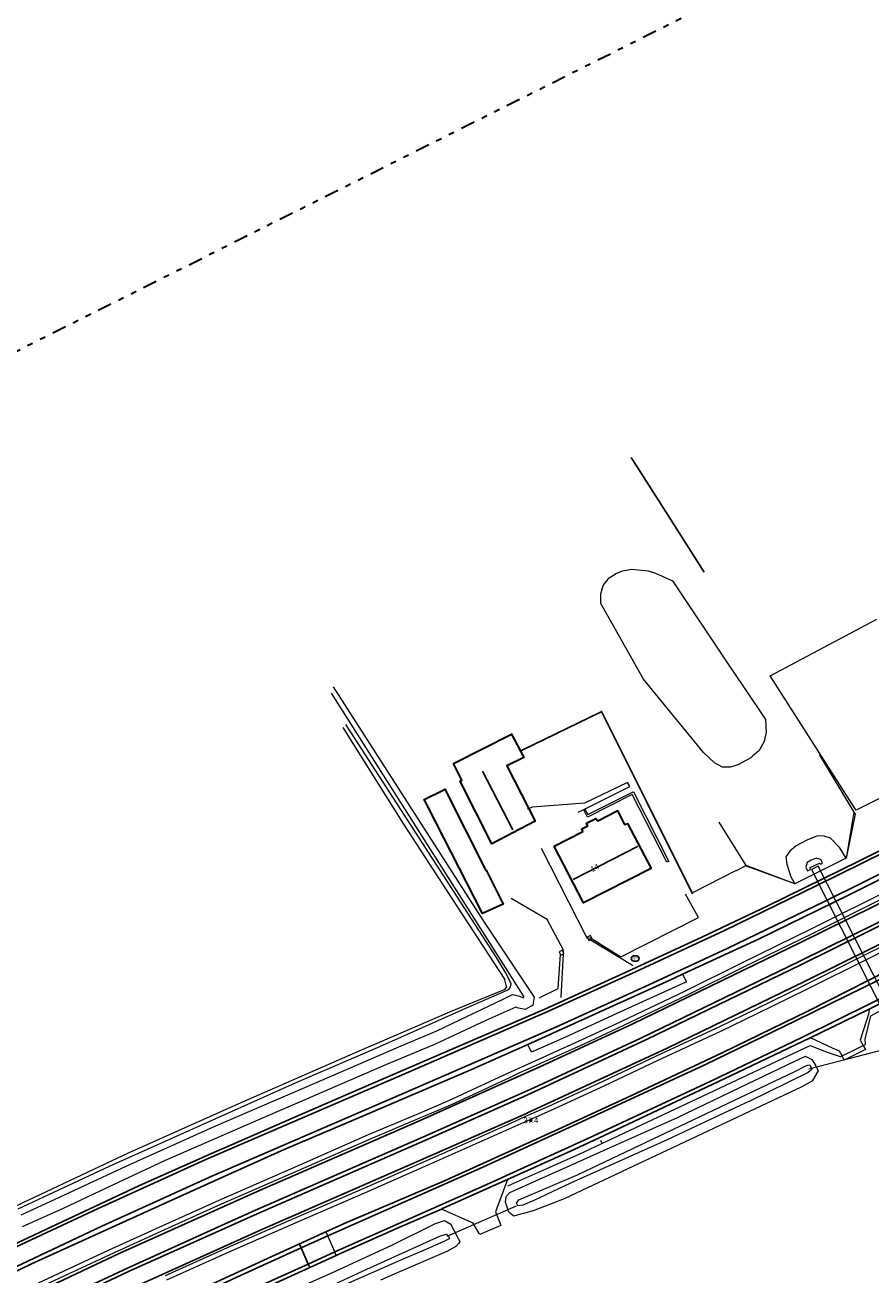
# Model space of a CAD drawing. Header units: metres. Extents: x 169249 to 194689, y 406250 to 412203.
# Tile 183 of 256: x 181164 to 181314, y 409112 to 409334. Entities that reach past the tile are written whole.
import ezdxf
from ezdxf.enums import TextEntityAlignment as Align

# ---------------------------------------------------------------- set-up
doc = ezdxf.new("R2010")
doc.units = ezdxf.units.M
doc.linetypes.add('BGT_NLCS_N264$0$AL-TEKENBLADGRENS', pattern=[11.5, 2.5, -1.5, 1, -1.5, 1, -1.5, 2.5])
doc.layers.get('0').update_dxf_attribs({"linetype": 'CONTINUOUS'})
for name, color, linetype, lineweight in [('BGT_NLCS_N264$0$B-WE-FV-FAUNAPASSAGE-GV', 252, 'CONTINUOUS', 18), ('BGT_NLCS_N264$0$B-WE-FV-GELEIDING_WILDRASTER-G', 252, 'CONTINUOUS', 18), ('BGT_NLCS_N264$0$B-WE-GW-WATERGANG_INSTEEK-G', 252, 'CONTINUOUS', 18), ('BGT_NLCS_N264$0$B-WE-GW-WATERGANG_SLOOT_BODEM-G', 252, 'CONTINUOUS', 18), ('BGT_NLCS_N264$0$B-WE-IE-TERREINAFSCHEIDING_KUNSTMATIG_HEKWERK-G', 252, 'BGT_NLCS_N264$0$IE-TERREINAFSCHEIDING-KUNSTMATIG', 18), ('BGT_NLCS_N264$0$B-WE-IE-TERREINAFSCHEIDING_KUNSTMATIG_MUUR-G', 252, 'BGT_NLCS_N264$0$IE-TERREINAFSCHEIDING-KUNSTMATIG-DICHT', 18), ('BGT_NLCS_N264$0$B-WE-KW-KUNSTWERK_DUIKER-G', 252, 'CONTINUOUS', 18), ('BGT_NLCS_N264$0$B-WE-OG-TOPOGRAFIE-G', 252, 'CONTINUOUS', 18), ('BGT_NLCS_N264$0$B-WE-OG-TOPOGRAFIE_BEBOUWING-G', 252, 'CONTINUOUS', 35), ('BGT_NLCS_N264$0$B-WE-OG-TOPOGRAFIE_WEG_BERM-GV', 252, 'CONTINUOUS', 18), ('BGT_NLCS_N264$0$B-WE-OG-TOPOGRAFIE_WEG_VERHARD-G', 252, 'CONTINUOUS', 18), ('BGT_NLCS_N264$0$X-XX-AL-TEKENBLADGRENS-G', 252, 'BGT_NLCS_N264$0$AL-TEKENBLADGRENS', 35), ('X-XX-AL-REFERENTIE-G', 7, 'CONTINUOUS', 18)]:
    doc.layers.add(name, color=color, linetype=linetype, lineweight=lineweight)
for name, color, linetype in [('BGT_NLCS_N264$0$B-WE-IE-MEUBILAIR_WEGMEUBILAIR-S', 252, 'CONTINUOUS'), ('BGT_NLCS_N264$0$B-WE-IE-TERREINAFSCHEIDING_KUNSTMATIG_HEKWERK_RASTER-G', 252, 'CONTINUOUS'), ('BGT_NLCS_N264$0$B-WE-KG-KADASTRAAL_NOK-G', 252, 'CONTINUOUS'), ('BGT_NLCS_N264$0$B-WE-KL-WATER_BRANDLEIDING_PUT-S', 252, 'CONTINUOUS'), ('BGT_NLCS_N264$0$B-WE-OG-TOPOGRAFIE_WEG_RIJWEG-G', 252, 'CONTINUOUS'), ('BGT_NLCS_N264$0$B-WE-VW-MARKERING-G', 252, 'CONTINUOUS'), ('BGT_NLCS_N264$0$Label_Nummeraanduidingreeks', 252, 'CONTINUOUS'), ('BGT_NLCS_N264$0$Label_Puntobject', 252, 'CONTINUOUS')]:
    doc.layers.add(name, color=color, linetype=linetype)
doc.styles.add('BGT_NLCS_N264$0$NLCS-ISO', font='NLCS-ISO.ttf')
doc.styles.add('BGT_NLCS_N264$0$STANDARD', font='txt')
doc.linetypes.add('BGT_NLCS_N264$0$IE-TERREINAFSCHEIDING-KUNSTMATIG', pattern='A,4,[82,NLCS.SHX,S=0.75,R=90,X=0,Y=0],4,-2', length=10)
doc.linetypes.add('BGT_NLCS_N264$0$IE-TERREINAFSCHEIDING-KUNSTMATIG-DICHT', pattern='A,8,-1,[82,NLCS.SHX,S=0.75,R=90,X=0,Y=0],-1', length=10)

# ---------------------------------------------------------------- blocks, each defined once
blk = doc.blocks.new('BGT_NLCS_N264$0$SIE-WEG_STRAATPOT_BRANDKRAAN-SO')
blk.add_ellipse((0, 0), major_axis=(-0.729, 0), ratio=0.685994)
at = {"style": 'BGT_NLCS_N264$0$NLCS-ISO'}
blk.add_text('BR', height=0.4, dxfattribs=at).set_placement((-0.3, -0.15))
blk = doc.blocks.new('BGT_NLCS_N264$0$SIE-WEG_PAAL_ALGEMEEN_TYPE_02-SO')
at = {"ltscale": 0.5}
h = blk.add_hatch(color=256, dxfattribs=at)
h.paths.add_polyline_path([(0, 0), (0.1875, 0, 0.41421356), (0, 0.1875)])
h.paths.add_polyline_path([(0, -0.1875), (0, 0), (-0.1875, 0, 0.41421356)])
for p, q in [((-0.1875, 0), (0.1875, 0)), ((0, -0.1875), (0, 0.1875))]:
    blk.add_line(p, q, dxfattribs=at)
blk.add_circle((0, 0), 0.1875, dxfattribs=at)
blk = doc.blocks.new('BGT_NLCS_N264')
at = {"layer": 'BGT_NLCS_N264$0$B-WE-FV-FAUNAPASSAGE-GV'}
blk.add_polyline3d([(181316.33, 409158.18, 16.65), (181317.56, 409158.8, 16.64), (181304.46, 409184.6, 16.9), (181303.26, 409183.97, 16.92), (181316.33, 409158.18, 16.65)], dxfattribs=at)
at = {"layer": 'BGT_NLCS_N264$0$B-WE-FV-GELEIDING_WILDRASTER-G'}
for p, q in [((181304.65, 409204.38, 16.79), (181310.78, 409194.16, 16.88)), ((181291.66, 409184.68, 16.67), (181286.92, 409192.35, 16.63)), ((181300.3, 409181.45, 17.16), (181291.66, 409184.68, 16.67)), ((181309.39, 409186, 17.23), (181300.3, 409181.45, 17.16)), ((181308.4, 409150.81, 16.8), (181308.68, 409150.95, 16.8))]:
    blk.add_line(p, q, dxfattribs=at)
for points in [[(181310.78, 409194.16, 16.88), (181311, 409193.79, 16.88), (181309.39, 409186, 17.23)], [(181312.86, 409152.98, 16.78), (181312.85, 409153.07, 16.78), (181312.79, 409153.91, 16.81), (181313.8, 409158.05, 16.89), (181319.42, 409161.09, 17.02), (181320.41, 409160.24, 17.04), (181324.46, 409156.77, 17.09), (181327.57, 409154.12, 17.15), (181333.74, 409148.92, 17.01), (181342.98, 409141.08, 17.13)], [(181266.14, 409135.43, 16.72), (181282.04, 409142.93, 16.72), (181303.04, 409152.77, 16.74), (181305.56, 409151.77, 16.73), (181305.87, 409151.66, 16.74), (181308.35, 409150.82, 16.8), (181308.4, 409150.81, 16.8)], [(181308.68, 409150.95, 16.8), (181310.98, 409152.07, 16.79), (181312.42, 409152.77, 16.78)], [(181312.42, 409152.77, 16.78), (181312.45, 409152.78, 16.78), (181312.49, 409152.8, 16.78), (181312.86, 409152.98, 16.78)], [(181265.88, 409135.98, 16.77), (181266.07, 409135.56, 16.73), (181266.14, 409135.43, 16.72)], [(181249.46, 409127.89, 16.74), (181255.31, 409130.5, 16.73), (181262.1, 409133.53, 16.72), (181266.14, 409135.43, 16.72)]]:
    blk.add_polyline3d(points, dxfattribs=at)
at = {"layer": 'BGT_NLCS_N264$0$B-WE-GW-WATERGANG_INSTEEK-G'}
for points in [[(181293.99, 409205.09, 16.77), (181292.76, 409204.01, 16.75), (181292.52, 409203.8, 16.75), (181290.22, 409202.52, 16.7), (181289.48, 409202.29, 16.7), (181288.87, 409202.11, 16.7), (181287.47, 409202.1, 16.7), (181286.07, 409202.87, 16.7), (181284.12, 409204.75, 16.7), (181273.47, 409217.73, 16.69), (181265.94, 409231.12, 16.6), (181265.94, 409232.86, 16.64), (181266.35, 409234.34, 16.68), (181267.42, 409235.71, 16.7), (181268.54, 409236.41, 16.72), (181269.78, 409236.93, 16.72), (181271.45, 409237.23, 16.72), (181274.31, 409236.91, 16.72), (181275.6, 409236.49, 16.72), (181278.61, 409235.15, 16.79), (181288.5, 409220.41, 16.87), (181293.95, 409212.33, 16.85), (181295.13, 409210.57, 16.85), (181295.24, 409208.29, 16.83), (181295.01, 409207.27, 16.83), (181294.87, 409206.65, 16.83), (181293.99, 409205.09, 16.77)], [(181218.48, 409216.35, 16.38), (181245.03, 409174.98, 16.37), (181254.11, 409161.34, 16.68), (181253.89, 409159.96, 16.72), (181253.88, 409159.89, 16.72), (181253.72, 409159.81, 16.72), (181252.93, 409159.39, 16.7), (181252.53, 409159.18, 16.7), (181251.35, 409159.43, 16.74), (181250.85, 409159.61, 16.74), (181245.58, 409157.21, 17.19), (181236.44, 409152.99, 17.26), (181227.96, 409149.43, 17.01), (181217.43, 409144.87, 16.95), (181204.76, 409139.4, 17.06), (181188.76, 409132.39, 17.04), (181181.42, 409128.95, 17.01), (181170.65, 409123.88, 16.99), (181163.39, 409120.64, 16.99)], [(181139.2, 409148.89, 15.97), (181147.14, 409136.55, 15.92), (181151.44, 409129.88, 15.97), (181155.02, 409124.34, 16.01), (181155.45, 409123.82, 15.99), (181156.44, 409123.67, 15.99), (181157.95, 409123.68, 16.01), (181159.98, 409123.68, 16.04), (181161.26, 409123.69, 16.06), (181161.86, 409124.13, 16.13), (181163.56, 409124.98, 16.17), (181182.24, 409133.73, 16.1), (181201.65, 409142.47, 15.94), (181222.47, 409151.56, 16.1), (181239.57, 409158.94, 16.02), (181249, 409162.76, 15.97), (181249.25, 409163.16, 15.97), (181249.17, 409163.46, 15.97), (181248.93, 409164.4, 15.96), (181248.9, 409164.53, 15.95), (181238.73, 409180.23, 16.06), (181231, 409192.01, 16.02), (181220.27, 409209.14, 16.02)], [(181249.18, 409126.01, 16.53), (181249.81, 409126.74, 16.59), (181255.07, 409129.09, 16.45), (181260.49, 409131.53, 16.51), (181265.85, 409133.95, 16.56), (181279.51, 409140.03, 16.45), (181291.9, 409145.99, 16.52), (181300.29, 409150.02, 16.56), (181302.2, 409150.88, 16.73), (181302.36, 409150.8, 16.73), (181303.35, 409150.28, 16.73), (181304.06, 409149.18, 16.62), (181304.43, 409148.3, 16.64), (181303.45, 409146.59, 16.62), (181303.43, 409146.55, 16.62), (181301.57, 409145.46, 16.64), (181279.75, 409135.2, 16.67), (181259.42, 409125.59, 16.67), (181253.92, 409123.47, 16.37), (181252.24, 409123.01, 16.37), (181251.68, 409122.86, 16.37), (181250.51, 409122.54, 16.37), (181249.65, 409123.24, 16.34), (181249.07, 409125.04, 16.42), (181249.18, 409126.01, 16.53)], [(181208.99, 409108.36, 16.51), (181218.25, 409112.46, 16.51), (181228.91, 409117.36, 16.48), (181236.4, 409121.12, 16.64), (181236.47, 409121.15, 16.7), (181238.23, 409121.75, 16.56), (181239.33, 409121.09, 16.62), (181239.33, 409121.08, 16.62), (181240.46, 409118.95, 16.37), (181240.72, 409118.46, 16.4), (181240.95, 409118.01, 16.42), (181240.75, 409117.76, 16.42), (181240.23, 409117.14, 16.4), (181238.63, 409116.29, 16.34), (181229.87, 409112.47, 16.34), (181226.9, 409111.17, 16.34)]]:
    blk.add_polyline3d(points, dxfattribs=at)
at = {"layer": 'BGT_NLCS_N264$0$B-WE-GW-WATERGANG_SLOOT_BODEM-G'}
for points in [[(181163.25, 409122.77, 15.58), (181169.1, 409125.51, 15.47), (181173.43, 409127.51, 15.47), (181182.61, 409131.75, 15.47), (181197.3, 409138.34, 15.42), (181207.58, 409142.8, 15.42), (181210.5, 409144.06, 15.42), (181223.48, 409149.67, 15.45), (181230.13, 409152.56, 15.45), (181236.87, 409155.37, 15.47), (181248.74, 409161.03, 15.56), (181250.07, 409161.71, 15.56), (181250.14, 409161.75, 15.56), (181250.35, 409161.85, 15.56), (181250.37, 409161.84, 15.56), (181251.52, 409161.56, 15.56), (181251.54, 409161.54, 15.56), (181252.18, 409161.26, 15.58), (181252.31, 409161.33, 15.58), (181252.28, 409161.53, 15.57), (181252.25, 409161.6, 15.57), (181245, 409172.96, 15.57), (181218.21, 409215.27, 15.56)], [(181162.71, 409123.84, 15.54), (181178.87, 409131.41, 15.45), (181196.51, 409139.32, 15.47), (181207.32, 409144.17, 15.47), (181210.75, 409145.71, 15.47), (181212.79, 409146.58, 15.47), (181226.75, 409152.59, 15.49), (181242.02, 409159.39, 15.43), (181249.34, 409162.58, 15.52), (181249.46, 409162.65, 15.54), (181249.73, 409162.9, 15.54), (181249.74, 409162.91, 15.54), (181249.89, 409163.06, 15.54), (181250.05, 409163.67, 15.57), (181250.07, 409163.77, 15.58), (181249.05, 409165.73, 15.61), (181247.43, 409168.37, 15.56), (181222.29, 409207.3, 15.56), (181220.75, 409209.7, 15.56)], [(181252.11, 409124.47, 15.35), (181251.24, 409124.34, 15.39), (181250.97, 409124.86, 15.39), (181251.4, 409125.41, 15.37), (181261.9, 409129.91, 15.45), (181300.29, 409148.19, 15.59), (181302.25, 409149.2, 15.45), (181302.62, 409149.29, 15.45), (181302.94, 409149.38, 15.45), (181303.31, 409148.56, 15.47), (181303.01, 409148.3, 15.46), (181302.65, 409148, 15.45), (181292.19, 409142.87, 15.47), (181292.15, 409142.84, 15.47), (181290.64, 409142.14, 15.47), (181277.7, 409136.09, 15.43), (181260.56, 409128.38, 15.39), (181254.08, 409125.33, 15.31), (181252.11, 409124.47, 15.35)], [(181173.88, 409088.23, 15.23), (181173.01, 409087.96, 15.18), (181172.61, 409088.43, 15.21), (181172.65, 409088.87, 15.15), (181186.2, 409095.27, 15.31), (181205.59, 409104.31, 15.2), (181223.81, 409112.83, 15.2), (181237.5, 409119.03, 15.37), (181238.56, 409119.35, 15.33), (181238.86, 409119.13, 15.33), (181238.95, 409119.07, 15.33), (181239.09, 409118.52, 15.31), (181238.24, 409118.07, 15.31), (181235.47, 409116.88, 15.3), (181230.61, 409114.78, 15.27), (181219.23, 409109.78, 15.31), (181206.82, 409104.13, 15.2), (181193.68, 409097.7, 15.26), (181182.08, 409092.09, 15.21), (181173.88, 409088.23, 15.23)]]:
    blk.add_polyline3d(points, dxfattribs=at)
at = {"layer": 'BGT_NLCS_N264$0$B-WE-IE-TERREINAFSCHEIDING_KUNSTMATIG_HEKWERK-G'}
for p, q in [((181291.66, 409184.68, 16.67), (181291.58, 409184.63, 16.67)), ((181263.95, 409171.95, 17.1), (181264.38, 409171.68, 17.11))]:
    blk.add_line(p, q, dxfattribs=at)
for points in [[(181291.58, 409184.63, 16.67), (181291.03, 409184.35, 16.68), (181289.9, 409183.77, 16.68), (181289.81, 409183.73, 16.68), (181282.3, 409179.89, 16.72), (181282.29, 409179.88, 16.72)], [(181264.38, 409171.68, 17.11), (181269.46, 409168.52, 17.18), (181283.22, 409175.47, 17.03), (181280.93, 409179.59, 17.09)], [(181255.03, 409161.25, 16.89), (181258.39, 409162.89, 17.1), (181258.39, 409162.96, 17.1), (181258.76, 409168.92, 16.93)]]:
    blk.add_polyline3d(points, dxfattribs=at)
at = {"layer": 'BGT_NLCS_N264$0$B-WE-IE-TERREINAFSCHEIDING_KUNSTMATIG_HEKWERK_RASTER-G'}
blk.add_line((181251.69, 409204.98, 16.65), (181251.64, 409204.95, 16.66), dxfattribs=at)
for points in [[(181284.25, 409236.69, 16.88), (181276.62, 409248.7, 16.87), (181271.31, 409257.05, 16.86)], [(181282.17, 409179.67, 16.84), (181274.27, 409195.54, 16.74), (181266.08, 409212, 16.63), (181265.88, 409211.9, 16.63), (181263.95, 409210.96, 16.64), (181251.98, 409205.12, 16.65), (181251.69, 409204.98, 16.65)]]:
    blk.add_polyline3d(points, dxfattribs=at)
at = {"layer": 'BGT_NLCS_N264$0$B-WE-IE-TERREINAFSCHEIDING_KUNSTMATIG_MUUR-G'}
blk.add_line((181264.07, 409171.54, 16.92), (181264.38, 409171.68, 16.92), dxfattribs=at)
for points in [[(181271.75, 409197.78, 16.73), (181277.97, 409185.42, 17.49), (181277.65, 409185.31, 17.5), (181271.46, 409197.27, 17.34), (181263.6, 409193.29, 17.56), (181262.9, 409194.58, 16.72), (181263.09, 409194.67, 16.79), (181263.64, 409193.71, 16.81), (181271.65, 409197.78, 16.65), (181271.75, 409197.78, 16.73)], [(181264.38, 409171.68, 16.92), (181264.39, 409171.68, 16.92), (181264.08, 409172.31, 16.92), (181263.53, 409171.99, 16.93), (181263.62, 409171.79, 16.93)], [(181263.62, 409171.79, 16.93), (181263.8, 409171.42, 16.93), (181264.07, 409171.54, 16.92)], [(181259.32, 409169.25, 16.9), (181259.13, 409169.66, 16.92), (181258.54, 409169.4, 16.92), (181258.83, 409168.78, 16.89), (181259.31, 409169.03, 16.89)], [(181259.31, 409169.03, 16.89), (181259.4, 409169.08, 16.89), (181259.32, 409169.25, 16.9)]]:
    blk.add_polyline3d(points, dxfattribs=at)
at = {"layer": 'BGT_NLCS_N264$0$B-WE-KG-KADASTRAAL_NOK-G'}
blk.add_line((181244.96, 409201.42, 21.27), (181250.36, 409191.01, 21.27), dxfattribs=at)
blk.add_polyline3d([(181261.02, 409182.24, 23.43), (181261.26, 409182.36, 23.43), (181272.42, 409188.04, 23.41), (181272.48, 409188.07, 23.41)], dxfattribs=at)
at = {"layer": 'BGT_NLCS_N264$0$B-WE-KW-KUNSTWERK_DUIKER-G'}
blk.add_line((181250.96, 409124.32, 15.35), (181238.65, 409118.93, 15.31), dxfattribs=at)
blk.add_polyline3d([(181323.59, 409154.04, 15.72), (181310.11, 409150.5, 15.7), (181302.82, 409148.59, 15.68)], dxfattribs=at)
at = {"layer": 'BGT_NLCS_N264$0$B-WE-OG-TOPOGRAFIE-G'}
blk.add_polyline3d([(181326.42, 409196.79, 17.68), (181324.25, 409195.67, 17.62), (181324.17, 409195.82, 17.61), (181321.98, 409199.94, 17.32), (181311.15, 409194.52, 16.71), (181311, 409194.75, 16.72), (181295.94, 409218.32, 16.91), (181314.82, 409228.34, 17.4)], dxfattribs=at)
at = {"layer": 'BGT_NLCS_N264$0$B-WE-OG-TOPOGRAFIE_BEBOUWING-G'}
blk.add_line((181251.69, 409204.98, 18.94), (181252.15, 409204.09, 18.98), dxfattribs=at)
for points in [[(181253.16, 409194.75, 19.14), (181254.29, 409192.55, 19.16), (181246.63, 409188.56, 19.16), (181240.99, 409199.67, 19.23), (181241.31, 409199.85, 19.29), (181239.84, 409202.76, 18.98), (181250.13, 409207.97, 18.81), (181251.69, 409204.98, 18.94)], [(181252.15, 409204.09, 18.98), (181252.27, 409203.85, 18.99), (181249.26, 409202.37, 19.06), (181253.16, 409194.75, 19.14)], [(181238.14, 409198.13, 19.59), (181238.3, 409198.21, 19.61), (181245.53, 409183.79, 19.59), (181245.62, 409183.84, 19.6), (181248.6, 409177.86, 19.62), (181244.97, 409176.18, 19.09), (181235.35, 409195.01, 19.06), (181234.79, 409196.09, 19.06), (181234.65, 409196.38, 19.06), (181238.14, 409198.13, 19.59)], [(181262.73, 409190.75, 20.24), (181262.77, 409190.79, 20.46), (181262.59, 409191.17, 20.46), (181263.61, 409191.75, 20.46), (181263.6, 409191.79, 20.46), (181263.4, 409192.22, 20.46), (181263.49, 409192.27, 20.46), (181265.07, 409193.05, 20.47), (181265.38, 409192.63, 20.42), (181268.83, 409194.37, 20.35), (181268.89, 409194.4, 20.35), (181270.05, 409192.07, 20.44), (181270.12, 409191.94, 20.76), (181270.66, 409192.14, 20.79), (181274.84, 409184.19, 20.94), (181262.84, 409178.09, 20.93), (181257.66, 409188.11, 19.67), (181262.62, 409190.65, 19.66), (181262.73, 409190.75, 20.24)]]:
    blk.add_polyline3d(points, dxfattribs=at)
at = {"layer": 'BGT_NLCS_N264$0$B-WE-OG-TOPOGRAFIE_WEG_BERM-GV'}
for p, q in [((181310.78, 409194.16, 1.04), (181309.39, 409186, 17.23)), ((181300.3, 409181.45, 17.16), (181291.58, 409184.63, 1.21))]:
    blk.add_line(p, q, dxfattribs=at)
for points in [[(181322.94, 409173.85, 17.45), (181313.15, 409169.01, 17.41), (181301.98, 409163.45, 17.36), (181293.27, 409159.17, 17.35), (181286.96, 409156.12, 17.39), (181275.75, 409150.9, 17.31), (181266.31, 409146.42, 17.32), (181256.66, 409142, 17.31), (181253.1, 409140.41, 17.31), (181249.37, 409138.75, 17.31), (181236.61, 409133.05, 17.31), (181223.93, 409127.46, 17.33), (181211.61, 409122.11, 17.24), (181200.28, 409117.15, 17.29), (181188.72, 409111.95, 17.21)], [(181189.05, 409111.22, 17.16), (181200.61, 409116.42, 17.24), (181211.93, 409121.38, 17.19), (181224.25, 409126.73, 17.28), (181236.93, 409132.32, 17.26), (181249.69, 409138.02, 17.26), (181253.42, 409139.68, 17.26), (181256.99, 409141.27, 17.26), (181266.65, 409145.7, 17.27), (181276.09, 409150.18, 17.26), (181287.3, 409155.4, 17.34), (181293.62, 409158.45, 17.3), (181302.33, 409162.73, 17.31), (181313.51, 409168.29, 17.36), (181323.3, 409173.14, 17.4)], [(181166.28, 409110.71, 17.16), (181178.69, 409116.48, 17.27), (181187.68, 409120.6, 17.19), (181198.28, 409125.38, 17.18), (181212.92, 409131.75, 17.28), (181224.79, 409136.99, 17.27), (181233.4, 409140.61, 17.28), (181239.01, 409143.02, 17.32), (181249.58, 409147.92, 17.29), (181251.14, 409148.65, 17.28), (181262.64, 409153.84, 17.34), (181269.65, 409157.12, 17.32), (181280.94, 409162.5, 17.28), (181290.94, 409167.46, 17.34), (181303.18, 409173.44, 17.43), (181317.94, 409180.82, 17.55)], [(181166.62, 409109.98, 17.21), (181179.02, 409115.75, 17.32), (181188.01, 409119.88, 17.24), (181198.6, 409124.65, 17.23), (181213.24, 409131.02, 17.33), (181225.11, 409136.25, 17.32), (181233.72, 409139.88, 17.33), (181239.33, 409142.29, 17.37), (181249.92, 409147.2, 17.34), (181251.47, 409147.92, 17.33), (181262.98, 409153.11, 17.39), (181269.99, 409156.39, 17.37), (181281.29, 409161.78, 17.33), (181291.3, 409166.74, 17.39), (181303.54, 409172.72, 17.48), (181318.3, 409180.1, 17.6)], [(181309.39, 409186, 17.23), (181308.29, 409187.8, 17.12), (181306.68, 409189.5, 17.07), (181306.64, 409189.57, 17.07), (181305.5, 409189.92, 16.91), (181304.34, 409189.97, 17.06), (181302.46, 409189.19, 16.94), (181300.52, 409188.16, 16.98), (181299.41, 409187.25, 17.01), (181298.69, 409186.22, 17), (181298.89, 409184.91, 17), (181299.58, 409182.68, 17.04), (181300.3, 409181.45, 17.16)], [(181304.91, 409185.78, 16.01), (181304.1, 409186.01, 16.08), (181303.18, 409185.63, 16.12), (181302.48, 409185.21, 16.11), (181302.25, 409184.38, 16.12), (181302.56, 409183.76, 16.07), (181303.11, 409183.96, 15.98), (181303.03, 409184.32, 15.95), (181304.67, 409185.09, 15.93), (181304.83, 409184.92, 15.96), (181305.2, 409185.19, 15.98), (181304.91, 409185.78, 16.01)]]:
    blk.add_polyline3d(points, dxfattribs=at)
at = {"layer": 'BGT_NLCS_N264$0$B-WE-OG-TOPOGRAFIE_WEG_RIJWEG-G'}
for points in [[(181465.39, 409287.44, 18.18), (181459.22, 409277.27, 18.14), (181453.04, 409267.5, 18.16), (181450.07, 409263.53, 18.11), (181448.38, 409261.7, 18.1), (181446.35, 409259.84, 18.11), (181444.57, 409258.42, 18.11), (181441.18, 409255.91, 18.01), (181432.41, 409250.45, 18.01), (181419.86, 409243.11, 17.86), (181404.35, 409234.24, 17.74), (181387.51, 409224.91, 17.67), (181374.48, 409217.81, 17.67), (181358.43, 409209.32, 17.49), (181328.73, 409194.03, 17.35), (181311.77, 409185.52, 17.33), (181295.55, 409177.54, 17.35), (181283.83, 409172, 17.22), (181269.9, 409165.53, 17.11), (181256.04, 409159.24, 17.18)], [(181280.42, 409165.44, 17.23), (181293.86, 409171.61, 17.2), (181309.93, 409179.51, 17.31), (181321.6, 409185.35, 17.38), (181328.27, 409188.71, 17.42), (181332.32, 409190.75, 17.45), (181336.2, 409192.7, 17.47), (181337.38, 409193.31, 17.48), (181352.67, 409201.24, 17.5), (181364.34, 409207.31, 17.55), (181368.8, 409209.63, 17.57), (181371.42, 409211.04, 17.57)], [(181217.23, 409119.76, 16.85), (181220.88, 409121.42, 16.85), (181226.31, 409123.73, 16.85), (181238.25, 409128.82, 16.85), (181259.09, 409138.27, 16.85), (181271.28, 409143.86, 16.87), (181287.56, 409151.57, 16.83), (181302.61, 409158.87, 16.89), (181316.92, 409166.14, 17.05), (181336.38, 409175.84, 17.3), (181353.75, 409184.71, 17.48), (181367.75, 409191.81, 17.5), (181379.68, 409198.12, 17.65), (181397.54, 409207.81, 17.79)], [(181313.5, 409159.24, 16.95), (181338.2, 409171.68, 17.24), (181347.09, 409176.24, 17.32), (181347.27, 409176.34, 17.32)], [(181252.98, 409152.99, 17.25), (181264.36, 409158.08, 17.22), (181278.14, 409164.39, 17.2), (181280.42, 409165.44, 17.23)], [(181256.04, 409159.24, 17.18), (181241.51, 409152.97, 17.15), (181225.2, 409145.95, 17.17), (181211.39, 409139.98, 17.33), (181199.54, 409134.77, 17.16), (181197.5, 409133.87, 17.13), (181184.1, 409127.9, 17.04), (181169.6, 409121.11, 17.08), (181160.55, 409116.87, 17.11)], [(181303.03, 409154.17, 16.79), (181304.85, 409155.05, 16.82), (181313.22, 409159.1, 16.95), (181313.5, 409159.24, 16.95)], [(181249.4, 409129.03, 16.64), (181261.23, 409134.36, 16.79), (181266.5, 409136.84, 16.78), (181288.89, 409147.38, 16.77), (181303.03, 409154.17, 16.79)], [(180948.49, 409005.81, 17.01), (180959.26, 409011.09, 17.01), (180963.97, 409013.41, 17), (180976.23, 409019.43, 16.99), (180995.62, 409029.23, 16.99), (181012.62, 409037.92, 16.99), (181033.53, 409048.33, 16.99), (181057.26, 409060.26, 16.83), (181080.27, 409071.88, 16.92), (181103.46, 409083.39, 17.11), (181126.46, 409094.94, 17.04), (181149, 409106.27, 17.13), (181165.03, 409114.07, 17.08), (181188.23, 409124.59, 17.18), (181198.1, 409129.07, 17.22), (181209.8, 409134.33, 17.25), (181223.6, 409140.2, 17.27), (181242.89, 409148.47, 17.22), (181252.98, 409152.99, 17.25)], [(181237.69, 409123.79, 16.75), (181237.87, 409123.87, 16.74), (181248.96, 409128.83, 16.64), (181249.4, 409129.03, 16.64)], [(181219.03, 409115.58, 16.76), (181220.04, 409116.04, 16.77), (181230.58, 409120.67, 16.75), (181237.69, 409123.79, 16.75)], [(181035.45, 409028.81, 16.27), (181037.02, 409029.62, 16.27), (181045.85, 409034.17, 16.27), (181053.37, 409037.95, 16.36), (181056.65, 409039.6, 16.39), (181065.44, 409044.28, 16.44), (181068.6, 409045.96, 16.45), (181070.92, 409047.2, 16.46), (181071.98, 409047.78, 16.48), (181082.83, 409053.68, 16.68), (181083.16, 409053.87, 16.69), (181088.13, 409056.44, 16.71), (181101.82, 409063.54, 16.78), (181136.01, 409080.89, 16.74), (181151.28, 409088.33, 16.76), (181169.47, 409097.36, 16.81), (181180.96, 409102.84, 16.87), (181194.62, 409109.39, 16.87), (181194.73, 409109.44, 16.87), (181202.51, 409113.03, 16.86), (181207.63, 409115.4, 16.85), (181217.23, 409119.76, 16.85)], [(181165.95, 409090.47, 16.71), (181169.47, 409092.2, 16.71), (181174.05, 409094.46, 16.7), (181187.45, 409100.94, 16.66), (181193.47, 409103.77, 16.69), (181198.32, 409106.05, 16.7), (181206.34, 409109.74, 16.73), (181219.03, 409115.58, 16.76)]]:
    blk.add_polyline3d(points, dxfattribs=at)
at = {"layer": 'BGT_NLCS_N264$0$B-WE-OG-TOPOGRAFIE_WEG_VERHARD-G'}
for p, q in [((181253.16, 409194.75, 16.72), (181252.95, 409194.66, 16.72)), ((181263.62, 409171.79, 16.79), (181264.07, 409171.54, 16.82)), ((181259.31, 409169.03, 16.79), (181259.32, 409169.25, 16.78)), ((181217.23, 409119.76, 16.9), (181217.23, 409119.76, 16.9)), ((181218.78, 409116.18, 16.81), (181217.54, 409119.04, 16.88)), ((181219.03, 409115.58, 16.79), (181218.78, 409116.18, 16.81)), ((181219.04, 409115.58, 16.79), (181219.03, 409115.58, 16.79))]:
    blk.add_line(p, q, dxfattribs=at)
for points in [[(181261.91, 409194.15, 16.83), (181262.68, 409194.52, 16.82), (181263.17, 409194.74, 16.79), (181271.1, 409198.68, 16.7), (181270.68, 409199.43, 16.71), (181263.03, 409195.74, 16.76), (181253.74, 409195.02, 16.72), (181253.16, 409194.75, 16.72)], [(181255.39, 409187.74, 16.78), (181263.48, 409171.88, 16.78), (181263.62, 409171.79, 16.79)], [(181259.32, 409169.25, 16.78), (181259.33, 409169.41, 16.78), (181259.26, 409169.78, 16.89), (181256.45, 409175.1, 16.86), (181250.06, 409178.85, 16.41)], [(181264.07, 409171.54, 16.82), (181264.1, 409171.53, 16.83), (181264.2, 409171.47, 16.84), (181271.52, 409167.05, 17.05), (181271.62, 409166.99, 17.06)], [(181258.93, 409161.32, 17.14), (181258.93, 409161.36, 17.13), (181259.31, 409169.02, 16.79), (181259.31, 409169.03, 16.79)], [(181280.42, 409165.44, 17.23), (181281.1, 409164.07, 17.29), (181269.41, 409158.73, 17.33), (181259.68, 409154.28, 17.3), (181253.64, 409151.59, 17.33), (181252.98, 409152.99, 17.25)], [(181313.42, 409158.54, 16.91), (181311.91, 409153.73, 16.77), (181312.42, 409152.77, 16.84)], [(181313.5, 409159.24, 16.95), (181313.43, 409158.67, 16.92), (181313.42, 409158.54, 16.91)], [(181308.68, 409150.95, 16.77), (181308.68, 409150.96, 16.77), (181308.25, 409151.77, 16.8), (181307.01, 409152.34, 16.79), (181303.07, 409154.16, 16.79), (181303.03, 409154.17, 16.79)], [(181312.42, 409152.77, 16.84), (181312.43, 409152.76, 16.84), (181312.81, 409152.06, 16.89), (181309.08, 409150.2, 16.76), (181308.68, 409150.95, 16.77)], [(181249.4, 409129.03, 16.64), (181247.25, 409123.3, 16.57), (181248.15, 409121.06, 16.46), (181248.21, 409120.9, 16.45), (181244.49, 409119.26, 16.45), (181244.43, 409119.37, 16.46), (181244.37, 409119.47, 16.47), (181243.33, 409121.3, 16.65), (181237.69, 409123.79, 16.75)], [(181217.54, 409119.04, 16.88), (181217.27, 409119.67, 16.9), (181217.23, 409119.76, 16.9)]]:
    blk.add_polyline3d(points, dxfattribs=at)
at = {"layer": 'BGT_NLCS_N264$0$B-WE-VW-MARKERING-G', "linetype": 'Continuous'}
for p, q in [((181217.54, 409119.04, 16.89), (181212.84, 409116.9, 16.88)), ((181218.78, 409116.18, 16.82), (181214.09, 409114.05, 16.81))]:
    blk.add_line(p, q, dxfattribs=at)
at = {"layer": 'BGT_NLCS_N264$0$B-WE-VW-MARKERING-G'}
for p, q in [((181214.09, 409114.05, 16.93), (181212.84, 409116.9, 16.99)), ((181214.32, 409113.52, 16.92), (181214.09, 409114.05, 16.93))]:
    blk.add_line(p, q, dxfattribs=at)
at = {"layer": 'BGT_NLCS_N264$0$B-WE-VW-MARKERING-G', "linetype": 'Continuous'}
for points in [[(181427.31, 409237.81, 18.1), (181411.62, 409228.69, 18), (181397.62, 409220.83, 17.89), (181380.03, 409211.21, 17.78), (181363.16, 409202.28, 17.7), (181344.39, 409192.53, 17.65), (181340.24, 409190.44, 17.64), (181322.86, 409181.7, 17.59), (181301.19, 409170.97, 17.52), (181271.48, 409156.58, 17.47), (181255.11, 409148.99, 17.45), (181250.13, 409146.75, 17.45), (181233.41, 409139.26, 17.46), (181205.45, 409127.08, 17.42), (181180.72, 409115.95, 17.41), (181158.55, 409105.54, 17.48), (181134.65, 409093.72, 17.41), (181069.03, 409060.72, 17.32), (180979.62, 409015.75, 17.19), (180962.5, 409007.14, 17.16), (180925.13, 408988.35, 17.18)], [(180946.76, 409009.11, 16.94), (180958.09, 409014.84, 16.95), (181014.9, 409043.42, 16.94), (181047.22, 409059.64, 16.98), (181087.43, 409079.91, 17.05), (181117.04, 409094.79, 17.08), (181133.15, 409102.85, 17.07), (181149.34, 409110.84, 17.1), (181160.46, 409116.18, 17.08), (181176.86, 409123.91, 17.17), (181195.96, 409132.59, 17.17), (181231.86, 409148.03, 17.21), (181256.65, 409158.88, 17.2), (181272.05, 409165.84, 17.18), (181287.85, 409173.16, 17.19), (181304.11, 409181.08, 17.24), (181325.17, 409191.47, 17.36), (181343.33, 409200.68, 17.44), (181361.96, 409210.42, 17.53), (181380.54, 409220.34, 17.65), (181399, 409230.43, 17.81), (181414.69, 409239.37, 17.91), (181431.52, 409249.24, 18.06)], [(180948.19, 409006.39, 17.04), (180958.78, 409011.73, 17.06), (181015.58, 409040.25, 17.03), (181049.21, 409057.17, 17.1), (181088.32, 409076.87, 17.13), (181119.1, 409092.32, 17.18), (181134.02, 409099.82, 17.19), (181151.1, 409108.21, 17.15), (181161.16, 409113.02, 17.19), (181177.54, 409120.75, 17.19), (181197.01, 409129.6, 17.23), (181233.08, 409145.21, 17.27), (181258.1, 409156.11, 17.25), (181273.7, 409163.17, 17.23), (181288.31, 409169.97, 17.23), (181305.59, 409178.29, 17.31), (181326.39, 409188.64, 17.41), (181345.26, 409198.21, 17.5), (181364.12, 409208.03, 17.59), (181382.12, 409217.68, 17.7), (181398.74, 409226.82, 17.82), (181417.17, 409237.25, 17.98), (181432.9, 409246.44, 18.1)], [(181430.67, 409232.26, 18.07), (181414.55, 409222.91, 17.96), (181401.47, 409215.58, 17.87), (181382.87, 409205.4, 17.73), (181366.44, 409196.67, 17.68), (181345.39, 409185.82, 17.59), (181343.33, 409184.78, 17.58), (181326.49, 409176.27, 17.52), (181302.14, 409164.2, 17.47), (181277.7, 409152.33, 17.41), (181252.97, 409140.84, 17.42), (181252.91, 409140.81, 17.42), (181236.38, 409133.5, 17.43), (181205.89, 409120.17, 17.41), (181183.89, 409110.26, 17.36), (181161.6, 409099.68, 17.41), (181150.3, 409094.32, 17.43), (181072.23, 409055.06, 17.32), (180982.83, 409010.1, 17.19), (180965.63, 409001.46, 17.16), (180928.02, 408982.54, 17.18)], [(181394.51, 409205.43, 17.78), (181380.95, 409198.08, 17.74), (181359.63, 409186.9, 17.53), (181340.5, 409177.22, 17.37), (181318.36, 409165.97, 17.17), (181300.56, 409157.2, 16.94), (181284.34, 409149.38, 16.91), (181262.52, 409139.23, 16.9), (181245.02, 409131.19, 16.9), (181218.64, 409119.54, 16.89), (181217.54, 409119.04, 16.89)], [(181395.68, 409202.48, 17.74), (181382.2, 409195.27, 17.67), (181360.91, 409184.08, 17.45), (181341.98, 409174.36, 17.31), (181320.04, 409163.34, 17.07), (181301.66, 409154.28, 16.89), (181285.41, 409146.44, 16.87), (181263.63, 409136.28, 16.85), (181245.74, 409128.15, 16.83), (181219.75, 409116.62, 16.82), (181218.78, 409116.18, 16.82)], [(181212.84, 409116.9, 16.88), (181202.22, 409112.06, 16.86), (181198.92, 409110.51, 16.85)], [(181214.09, 409114.05, 16.81), (181203.35, 409109.17, 16.81), (181200.18, 409107.68, 16.8)]]:
    blk.add_polyline3d(points, dxfattribs=at)
at = {"layer": 'BGT_NLCS_N264$0$B-WE-VW-MARKERING-G'}
for points in [[(181428.82, 409235.32, 18.12), (181412.81, 409226.06, 18.02), (181398.88, 409218.24, 17.94), (181380.95, 409208.41, 17.81), (181364.5, 409199.73, 17.73), (181344.18, 409189.14, 17.68), (181341.64, 409187.87, 17.67), (181324.07, 409179.04, 17.62), (181301.2, 409167.71, 17.55), (181273.02, 409154.1, 17.49), (181254.05, 409145.27, 17.49), (181251.38, 409144.07, 17.49), (181234.53, 409136.57, 17.49), (181204.76, 409123.58, 17.48), (181199.36, 409121.15, 17.46), (181182.17, 409113.39, 17.43), (181159.9, 409102.96, 17.51), (181157.73, 409101.94, 17.52), (181136.3, 409091.27, 17.46), (181100.52, 409073.3, 17.41), (181070.45, 409058.2, 17.34), (181055.01, 409050.43, 17.31), (181012.55, 409029.04, 17.25)], [(181429.17, 409234.74, 18.13), (181413.28, 409225.51, 18.03), (181399.38, 409217.71, 17.92), (181381.43, 409207.92, 17.82), (181364.9, 409199.15, 17.74), (181344.35, 409188.5, 17.67), (181341.96, 409187.3, 17.66), (181324.43, 409178.47, 17.62), (181301.37, 409167.07, 17.55), (181274.05, 409153.83, 17.48), (181254.22, 409144.62, 17.49), (181251.66, 409143.47, 17.49), (181234.73, 409135.92, 17.48), (181205.02, 409122.94, 17.48), (181182.37, 409112.76, 17.42), (181160.24, 409102.32, 17.47), (181147.8, 409096.25, 17.47), (181100.65, 409072.69, 17.4), (181070.77, 409057.64, 17.37), (180981.38, 409012.65, 17.27), (180929.37, 408986.47, 17.21), (180926.73, 408985.14, 17.22)], [(181212.84, 409116.9, 16.99), (181212.56, 409117.55, 17.01), (181212.54, 409117.6, 17.01)]]:
    blk.add_polyline3d(points, dxfattribs=at)
at = {"layer": 'BGT_NLCS_N264$0$X-XX-AL-TEKENBLADGRENS-G'}
blk.add_polyline3d([(184436.25, 410062.73, 0), (184183.19, 410038.13, 0), (183733.57, 409937.98, 0), (183392.76, 409722.85, 0), (183112.62, 409661.02, 0), (181934.11, 409497.18, 0), (181576.04, 409477.91, 0), (181380.5, 409402.69, 0), (181348.09, 409368.87, 0), (179688.8, 408537.47, 0), (179322.33, 408353.85, 0), (179291.54, 408424.26, 0), (179251.73, 408571.13, 0), (178950.57, 408481.9, 0), (179026.57, 408202.55, 0), (178645.17, 408015, 0), (178496.71, 408130.51, 0), (178197.01, 408003.27, 0), (177935.59, 407601.57, 0), (177344.78, 407184.52, 0), (176213.39, 406694.78, 0), (175774.26, 406688.92, 0)], dxfattribs=at)
at = {"layer": 'BGT_NLCS_N264$0$B-WE-IE-MEUBILAIR_WEGMEUBILAIR-S', "color": 7}
blk.add_blockref('BGT_NLCS_N264$0$SIE-WEG_PAAL_ALGEMEEN_TYPE_02-SO', (181253.54, 409139.52, 17.36), dxfattribs=at)
at = {"layer": 'BGT_NLCS_N264$0$B-WE-KL-WATER_BRANDLEIDING_PUT-S', "color": 7, "linetype": 'Continuous'}
blk.add_blockref('BGT_NLCS_N264$0$SIE-WEG_STRAATPOT_BRANDKRAAN-SO', (181272.02, 409168.21, 17.19), dxfattribs=at)
at = {"layer": 'BGT_NLCS_N264$0$Label_Nummeraanduidingreeks', "color": 7, "lineweight": 18, "style": 'BGT_NLCS_N264$0$STANDARD'}
blk.add_text('14', height=1, rotation=27.1, dxfattribs=at).set_placement((181264.86, 409184.28), align=Align.MIDDLE)
at = {"layer": 'BGT_NLCS_N264$0$Label_Puntobject', "lineweight": 18, "style": 'BGT_NLCS_N264$0$STANDARD'}
blk.add_text('37.4', height=1, dxfattribs=at).set_placement((181253.54, 409139.52, 17.36), align=Align.MIDDLE)

msp = doc.modelspace()

# ---------------------------------------------------------------- block references
at = {"layer": 'X-XX-AL-REFERENTIE-G'}
msp.add_blockref('BGT_NLCS_N264', (0, 0), dxfattribs=at)

doc.saveas('drawing.dxf')
